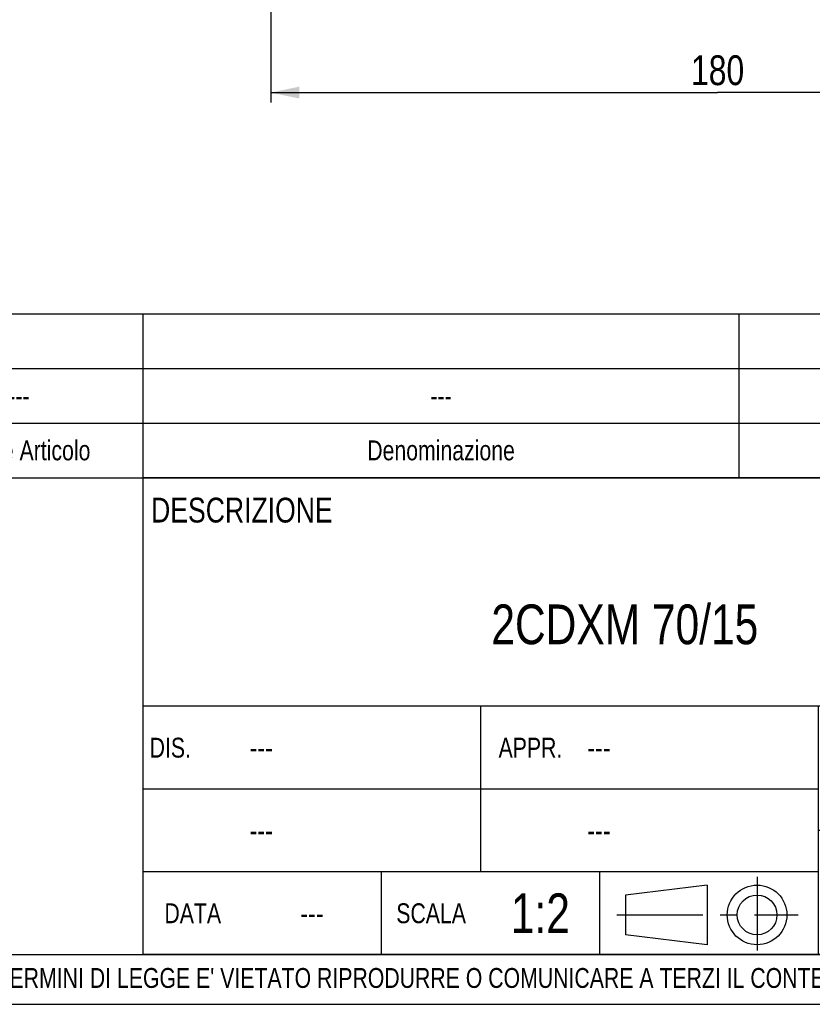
# Model space of a CAD drawing. Header units: millimetres. Extents: x 0 to 841, y 0 to 594.
# Tile 7 of 11: x 557 to 717, y 0 to 198. Entities that reach past the tile are written whole.
import ezdxf

# ---------------------------------------------------------------- set-up
doc = ezdxf.new("R2010")
doc.units = ezdxf.units.MM
doc.header["$LTSCALE"] = 46.2
doc.linetypes.add('CENTER', pattern=[0.6, 0.375, -0.075, 0.075, -0.075])
doc.layers.get('0').update_dxf_attribs({"linetype": 'CONTINUOUS'})
for name, color, linetype in [('DEFAULT_1', 7, 'CENTER'), ('DETTAGLI', 7, 'CONTINUOUS'), ('QUOTE', 7, 'CONTINUOUS')]:
    doc.layers.add(name, color=color, linetype=linetype)
doc.styles.get("Standard").update_dxf_attribs({"font": 'txt', "width": 0.8})
doc.dimstyles.new('DIMSTYLE_1', dxfattribs={"dimtxt": 6, "dimasz": 5.8, "dimexe": 1, "dimexo": 2, "dimgap": 0.75, "dimtad": 1, "dimdec": 3, "dimtxsty": 'Standard', "dimblk": '_FILLED', "dimblk1": '_FILLED', "dimblk2": '_FILLED', "dimcen": 0.09, "dimadec": 3, "dimazin": 2, "dimtp": 0.5, "dimtm": 0.5, "dimtfac": 1, "dimtdec": 3, "dimtofl": 0, "dimtmove": 0, "dimatfit": 3, "dimldrblk": '_FILLED', "dimfxl": 0, "dimtolj": 1, "dimarcsym": 0})

# ---------------------------------------------------------------- blocks, each defined once
blk = doc.blocks.new('PROIEZIONE_BL1', base_point=(695.65, 18.26))
at = {"color": 7, "linetype": 'Continuous'}
for p, q in [((695.61, 23.99), (679.14, 21.99)), ((695.61, 23.99), (695.61, 11.99)), ((679.14, 21.99), (679.14, 13.99)), ((695.61, 11.99), (679.14, 13.99))]:
    blk.add_line(p, q, dxfattribs=at)
for radius in [6, 4]:
    blk.add_circle((705.63, 17.99), radius, dxfattribs=at)
at = {"layer": 'DEFAULT_1', "color": 2, "linetype": 'CENTER'}
for p, q in [((705.63, 25.69), (705.63, 10.83)), ((677.38, 17.99), (713.92, 17.99))]:
    blk.add_line(p, q, dxfattribs=at)
blk = doc.blocks.new('_FILLED')
at = {"color": 0, "linetype": 'ByBlock'}
blk.add_solid([(0, 0), (-1, 0.207), (-1, -0.207)], dxfattribs=at)
blk = doc.blocks.new('*D19')
at = {"layer": 'QUOTE', "color": 2, "linetype": 'Continuous'}
for p, q in [((607.69, 242.59), (607.69, 181.56)), ((787.69, 242.59), (787.69, 181.56)), ((607.69, 183.56), (697.69, 183.56)), ((787.69, 183.56), (697.69, 183.56))]:
    blk.add_line(p, q, dxfattribs=at)
at = {"layer": 'QUOTE', "color": 2, "linetype": 'Continuous', "xscale": 5.8, "yscale": 5.8, "zscale": 5.8, "rotation": 180}
blk.add_blockref('_FILLED', (607.69, 183.56), dxfattribs=at)
at = {"layer": 'QUOTE', "color": 2, "linetype": 'Continuous', "xscale": 5.8, "yscale": 5.8, "zscale": 5.8}
blk.add_blockref('_FILLED', (787.69, 183.56), dxfattribs=at)
at = {"layer": 'QUOTE', "color": 2, "linetype": 'Continuous', "insert": (697.69, 191.06), "char_height": 6, "width": 16.2, "attachment_point": 2, "line_spacing_factor": 0.9}
blk.add_mtext('180', dxfattribs=at)
blk = doc.blocks.new('*T23')
at = {"color": 2, "linetype": 'Continuous'}
for p, q in [((248, 96), (0, 96)), ((0, 0), (0, 96)), ((194, 50), (194, 96)), ((248, 0), (248, 96)), ((248, 50), (0, 50)), ((68, 16.66), (68, 50)), ((136, 0), (136, 50)), ((136, 33.34), (0, 33.34)), ((248, 25), (136, 25)), ((160, 0), (160, 25)), ((224, 0), (224, 25)), ((136, 16.66), (0, 16.66)), ((48, 0), (48, 16.66)), ((92, 0), (92, 16.66)), ((248, 0), (0, 0))]:
    blk.add_line(p, q, dxfattribs=at)
at = {"layer": 'DETTAGLI', "color": 2, "linetype": 'Continuous', "line_spacing_factor": 0.9}
for s, insert, char_height, width, attachment_point in [(' DESCRIZIONE', (0.125, 92), 5, 83, 1), ('2CDXM 70/15', (97, 70.5), 8, 129.06667, 2), (' DIS.', (0.125, 43.67), 4, 22.53333, 1), ('APPR.', (78, 43.67), 4, 26, 2), (' ---', (20.125, 43.87), 4.4, 16.72, 1), (' ---', (88.125, 43.87), 4.4, 16.72, 1), ('---', (192, 35.5), 8, 17.6, 2), (' ---', (20.125, 27.2), 4.4, 16.72, 1), (' ---', (88.125, 27.2), 4.4, 16.72, 1), ('CAT.', (148, 22), 5, 25.83333, 2), ('N° DISEGNO', (192, 22), 5, 73.33333, 2), ('REV.', (236, 22), 5, 25.16667, 2), ('1:2', (80, 12.33), 8, 20.53333, 2), ('DATA', (10, 10.33), 4, 25.33333, 2), ('SCALA', (58, 10.33), 4, 30.93333, 2), ('---', (34, 10.53), 4.4, 9.68, 2), ('---', (148, 11), 8, 17.6, 2), ('---', (192, 11), 8, 17.6, 2), ('---', (236, 11), 8, 17.6, 2)]:
    blk.add_mtext(s, dxfattribs=dict(at, insert=insert, char_height=char_height, width=width, attachment_point=attachment_point))
blk = doc.blocks.new('*T25')
at = {"color": 0, "linetype": 'ByBlock', "lineweight": -2}
for p, q in [((0, 33), (366, 33)), ((0, 0), (0, 33)), ((17, 0), (17, 33)), ((34, 0), (34, 33)), ((68, 0), (68, 33)), ((118, 0), (118, 33)), ((238, 0), (238, 33)), ((312, 0), (312, 33)), ((326, 0), (326, 33)), ((346, 0), (346, 33)), ((366, 0), (366, 33)), ((0, 22), (366, 22)), ((0, 11), (366, 11)), ((0, 0), (366, 0))]:
    blk.add_line(p, q, dxfattribs=at)
at = {"color": 0, "linetype": 'Continuous', "char_height": 4, "attachment_point": 5, "line_spacing_factor": 0.9}
for s, insert, width in [('kg', (319, 16.5), 13.88), ('---', (8.5, 16.5), 16.88), ('---', (25.5, 16.5), 16.88), ('---', (51, 16.5), 33.88), ('---', (93, 16.5), 49.88), ('---', (178, 16.5), 119.88), ('--- ', (275, 16.5), 73.88), ('Q.tà\\PGrezzo', (336, 5.5), 19.88), ('Q.tà\\PFinito', (356, 5.5), 19.88), ('Pos.', (8.5, 5.5), 16.88), ('Q.tà', (25.5, 5.5), 16.88), ('N° Disegno', (51, 5.5), 33.88), ('Codice Articolo', (93, 5.5), 49.88), ('Denominazione', (178, 5.5), 119.88), ('Materiale', (275, 5.5), 73.88), ('U.M.', (319, 5.5), 13.88)]:
    blk.add_mtext(s, dxfattribs=dict(at, insert=insert, width=width))
at = {"color": 0, "linetype": 'Continuous', "insert": (356, 16.5), "char_height": 4, "width": 19.88, "attachment_point": 5}
blk.add_mtext('0', dxfattribs=at)

msp = doc.modelspace()

# ---------------------------------------------------------------- linework, layer by layer
at = {"color": 7, "linetype": 'Continuous'}
for p, q in [((10, 10), (830, 10)), ((0, 0), (840, 0))]:
    msp.add_line(p, q, dxfattribs=at)

# ---------------------------------------------------------------- block references
for name, p in [('*T25', (464, 106)), ('*T23', (582, 10))]:
    msp.add_blockref(name, p)
at = {"color": 2, "linetype": 'Continuous'}
msp.add_blockref('PROIEZIONE_BL1', (695.6506, 18.2606), dxfattribs=at)

# ---------------------------------------------------------------- texts
at = {"color": 2, "linetype": 'Continuous', "insert": (429.9178, 7.3044), "char_height": 4, "width": 601.1, "attachment_point": 1, "line_spacing_factor": 0.9}
msp.add_mtext("PROPRIETA' RISERVATA EBARA PUMPS EUROPE S.p.a. - A TERMINI DI LEGGE E' VIETATO RIPRODURRE O COMUNICARE A TERZI IL CONTENUTO DI QUESTO DISEGNO", dxfattribs=at)

# ---------------------------------------------------------------- dimensions: what is measured, and where the dimension line sits
at = {"layer": 'QUOTE', "color": 2, "linetype": 'Continuous'}
dim = msp.add_linear_dim(base=(787.6856, 183.5569), p1=(607.6856, 244.5916), p2=(787.6856, 244.5916), dimstyle='DIMSTYLE_1', dxfattribs=at)
dim.commit()
dim.dimension.update_dxf_attribs({"geometry": '*D19', "text_midpoint": (697.2856, 183.5569), "dimtype": 160})

doc.saveas('drawing.dxf')
